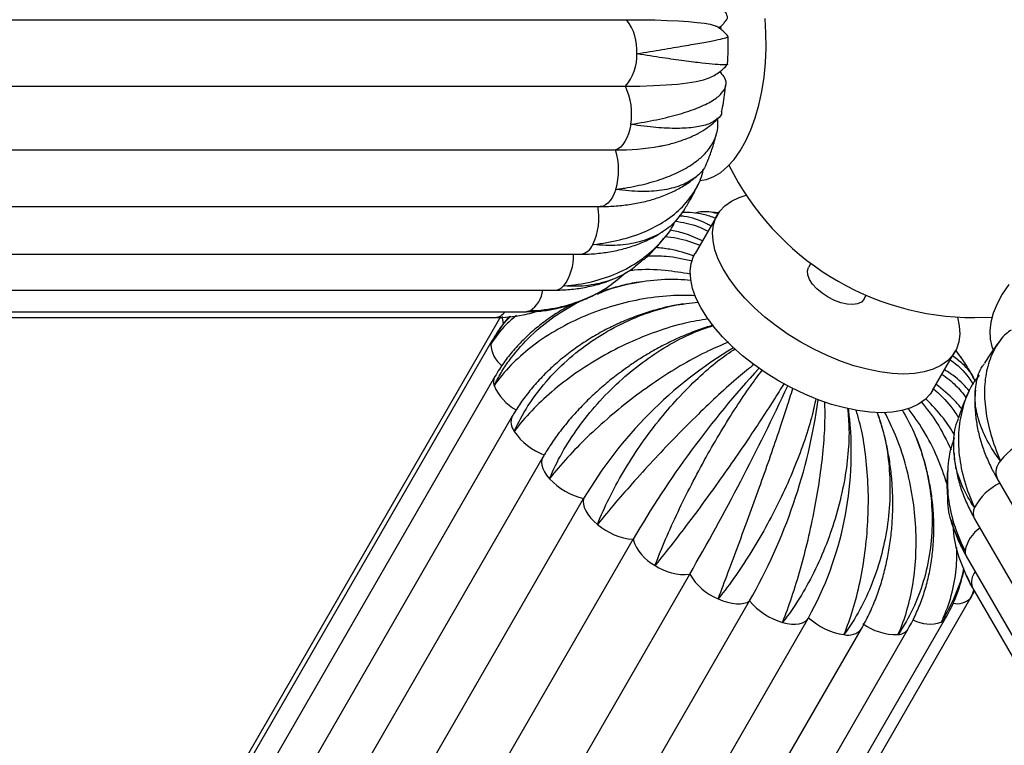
# Paper-space layout '_Inferior' of a CAD drawing. Header units: millimetres. Extents: x -353 to 353, y -312 to 312.
# Tile 3 of 9: x -209 to 6, y -154 to 5. Entities that reach past the tile are written whole.
import ezdxf

# ---------------------------------------------------------------- set-up
doc = ezdxf.new("R2010")
doc.units = ezdxf.units.MM

psp = doc.layouts.new('_Inferior')

# ---------------------------------------------------------------- linework, layer by layer
at = {"color": 7, "linetype": 'Continuous', "lineweight": 25}
for p, q in [((-266.67, 5.19), (-76.15, 5.19)), ((-55.46, 3.08), (-55.5, 3.72)), ((-55.4, -6.48), (-55.76, -6.06)), ((-266.95, -9.37), (-76.42, -9.37)), ((-269.1, -23.28), (-78.57, -23.28)), ((-61.23, -29.38), (-60.78, -29.02)), ((-272.44, -35.68), (-81.91, -35.68)), ((-56.29, -37.5), (-61.17, -45.95)), ((-55.84, -37.1), (-58.63, -36.86)), ((-276.77, -46.13), (-86.25, -46.13)), ((-35.86, -48.11), (-36.37, -49)), ((-79.51, -51.71), (-78.68, -51.37)), ((-282.31, -53.98), (-91.78, -53.98)), ((-24.25, -56), (-23.73, -55.11)), ((-295.43, -59.96), (-104.91, -59.96)), ((-288.67, -58.7), (-98.15, -58.7)), ((-103.74, -59.85), (-198.36, -223.75)), ((0, -60), (3.78, -59.88)), ((-105.62, -65.11), (-200.89, -230.11)), ((-9.21, -75.95), (-4.33, -67.5)), ((-4.28, -67.08), (-3.1, -68.66)), ((-104.96, -72.89), (-200.23, -237.89)), ((-101.16, -81.57), (-196.42, -246.57)), ((-27.36, -82), (-27.63, -79.91)), ((-94.48, -90.55), (-189.74, -255.55)), ((4.88, -95.16), (100.15, -260.16)), ((-180.81, -264.61), (-85.55, -99.61)), ((-0.01, -104.02), (95.25, -269.02)), ((-169.98, -273.5), (-74.71, -108.5)), ((-1.83, -112.2), (93.43, -277.2)), ((-157.6, -281.14), (-62.33, -116.14)), ((-1.82, -116.44), (-1.35, -117.39)), ((-0.97, -118.15), (-0.46, -119.13)), ((-0.82, -121.25), (-0.05, -119.83)), ((-0.46, -119.13), (94.8, -284.13)), ((-144.51, -286.99), (-49.24, -121.99)), ((-96.09, -286.25), (-0.82, -121.25)), ((-131.68, -290.8), (-36.41, -125.8)), ((-101.62, -290.75), (-6.36, -125.75)), ((-36.41, -125.8), (-36.34, -125.66)), ((-120.04, -293.11), (-24.78, -128.11)), ((-109.79, -293.09), (-14.53, -128.09))]:
    psp.add_line(p, q, dxfattribs=at)
at = {"color": 8, "linetype": 'Continuous', "lineweight": 25}
for p, q in [((-0.46, -119.13), (-0.53, -119)), ((-0.95, -121.45), (-0.82, -121.25))]:
    psp.add_line(p, q, dxfattribs=at)
at = {"color": 7, "linetype": 'Continuous', "lineweight": 25, "flags": 128}
for points in [[(-76.15, 5.19), (-72.97, 5.17), (-70, 5.12), (-67.26, 5.04), (-64.78, 4.92), (-62.59, 4.78), (-60.69, 4.6), (-59.11, 4.4), (-57.87, 4.17), (-56.96, 3.91), (-56.59, 3.75)], [(-60.2, -29.99), (-58.69, -29.75), (-57.09, -29.16), (-55.54, -28.22), (-54.04, -26.96), (-52.62, -25.38), (-51.3, -23.5), (-50.08, -21.34), (-48.99, -18.94), (-48.03, -16.31), (-47.23, -13.5), (-46.57, -10.52), (-46.09, -7.42), (-45.77, -4.23), (-45.63, -1), (-45.66, 2.25), (-45.87, 5.47)], [(-76.42, -9.37), (-73.24, -9.34), (-70.27, -9.25), (-67.53, -9.1), (-65.04, -8.89), (-62.84, -8.63), (-60.93, -8.31), (-59.34, -7.94), (-58.09, -7.53), (-57.72, -7.37)], [(-75.26, -17.71), (-75.47, -18.77), (-75.75, -19.77), (-76.1, -20.67), (-76.51, -21.47), (-76.97, -22.14), (-77.47, -22.67), (-78.01, -23.06), (-78.57, -23.28)], [(-15.54, -72.34), (-18.08, -72.23), (-20.76, -71.89), (-23.55, -71.31), (-26.42, -70.52), (-29.34, -69.52), (-32.26, -68.32), (-35.17, -66.93), (-38.02, -65.37), (-40.77, -63.66), (-43.41, -61.82), (-45.89, -59.87), (-48.19, -57.84), (-50.28, -55.74), (-52.13, -53.61), (-53.73, -51.46), (-55.06, -49.32), (-56.09, -47.22), (-56.82, -45.19), (-57.24, -43.23), (-57.35, -41.39), (-57.14, -39.68), (-56.61, -38.12), (-55.78, -36.72), (-54.64, -35.51), (-53.23, -34.5), (-51.54, -33.71), (-49.97, -33.22)], [(-9.21, -75.95), (-9.73, -76.73), (-10.86, -77.94), (-12.28, -78.95), (-13.96, -79.75), (-15.9, -80.32), (-18.06, -80.68), (-20.42, -80.8), (-22.96, -80.68), (-25.64, -80.34), (-28.43, -79.77), (-31.3, -78.98), (-34.22, -77.97), (-37.14, -76.77), (-40.05, -75.38), (-42.9, -73.82), (-45.65, -72.12), (-48.29, -70.28), (-50.77, -68.33), (-53.07, -66.29), (-55.16, -64.2), (-57.01, -62.06), (-58.61, -59.91), (-59.94, -57.77), (-60.97, -55.68), (-61.7, -53.64), (-62.12, -51.69), (-62.23, -49.84), (-62.02, -48.13), (-61.49, -46.57), (-61.17, -45.95)], [(-24.25, -56), (-24.79, -56.59), (-25.61, -56.97), (-26.66, -57.13), (-27.9, -57.05), (-29.26, -56.75), (-30.67, -56.23), (-32.06, -55.53), (-33.37, -54.68), (-34.52, -53.71), (-35.46, -52.69), (-36.14, -51.65), (-36.53, -50.66), (-36.61, -49.76), (-36.37, -49)], [(7.47, -52.72), (6.04, -54.87), (4.89, -56.98), (4.04, -59.05), (3.5, -61.03), (3.28, -62.92), (3.37, -64.69), (3.77, -66.31), (4.07, -67.02)], [(-3.78, -59.88), (-3.38, -61.77), (-3.27, -63.61), (-3.49, -65.32), (-4.01, -66.88), (-4.85, -68.28), (-5.98, -69.49), (-7.4, -70.5), (-9.08, -71.29), (-11.02, -71.87), (-13.18, -72.22), (-15.54, -72.34)], [(-85.55, -99.61), (-85.65, -100.2), (-85.61, -100.85), (-85.42, -101.55), (-85.09, -102.28), (-84.62, -103.03), (-84.03, -103.79), (-83.32, -104.53), (-82.52, -105.25)], [(-56.11, -121.52), (-55.08, -121.94), (-54.06, -122.26), (-53.07, -122.48), (-52.13, -122.6), (-51.26, -122.6), (-50.48, -122.5), (-49.8, -122.3), (-49.24, -121.99)]]:
    psp.add_lwpolyline(points, dxfattribs=at)
at = {"color": 8, "linetype": 'Continuous', "lineweight": 25, "flags": 128}
for points in [[(-78.53, -31.94), (-78.87, -32.86), (-79.27, -33.68), (-79.72, -34.37), (-80.22, -34.93), (-80.75, -35.34), (-81.31, -35.59), (-81.88, -35.68), (-81.91, -35.68)], [(-97.26, -58.5), (-97.82, -58.67), (-98.15, -58.7)], [(-105.62, -65.11), (-105.73, -65.33), (-105.89, -65.89)], [(-94.48, -90.54), (-94.68, -91.03), (-94.76, -91.63), (-94.69, -92.29), (-94.48, -93), (-94.13, -93.74), (-93.64, -94.49), (-93.03, -95.24)], [(-42.01, -126.69), (-41.02, -126.93), (-40.07, -127.06), (-39.19, -127.09), (-38.39, -127), (-37.69, -126.81), (-37.11, -126.52), (-36.66, -126.14), (-36.41, -125.8)]]:
    psp.add_lwpolyline(points, dxfattribs=at)
at = {"color": 7, "linetype": 'Continuous', "lineweight": 25}
for centre, radius, start, end in [((-84.7, -1.4), 10.79, 355.372, 37.5779), ((-83.72, -2.84), 9.8, 318.175, 3.318), ((-88.75, -15.34), 13.7, 350.0427, 25.8554), ((-78, 28.93), 52.22, 269.3707, 279.974), ((-92.79, -27.69), 14.89, 343.3933, 17.2101), ((0, 0), 60, 206.3867, 270), ((-96.09, -38.12), 13.87, 334.9324, 10.4401), ((-4.35, -147.43), 94.23, 120.9098, 149.5019), ((109.44, -215.14), 212.8, 137.3915, 149.9266), ((-530.95, 154.23), 541.01, 330.0173, 334.9371), ((-156, -60.97), 122.96, 330.2493, 352.0528), ((-102.25, -89.33), 75.26, 331.1371, 5.5062), ((-89.4, -77.18), 13.71, 214.1936, 249.9867), ((17.03, -100.12), 14.38, 107.7555, 142.3858), ((-82.11, -85.12), 14.89, 222.8274, 256.6435), ((-73.53, -94.7), 13.86, 229.5898, 265.1155), ((-65.6, -105.72), 9.53, 196.9839, 242.9931), ((-63.59, -105.16), 11.05, 235.0125, 276.5428), ((-51.3, -109.68), 12.78, 210.3207, 247.8729), ((-37.96, -112.56), 14.7, 219.9025, 254.011), ((-26.51, -115.02), 14.49, 227.265, 261.7202), ((-17.17, -117.11), 12.23, 233.1527, 271.8685)]:
    psp.add_arc(centre, radius, start, end, dxfattribs=at)
at = {"color": 8, "linetype": 'Continuous', "lineweight": 25}
for centre, radius, start, end in [((-86.65, -42.82), 3.33, 276.8751, 339.3504), ((-98.59, -46.6), 10.82, 323.3249, 2.4563), ((-91.89, -51.42), 2.56, 272.3625, 320.3603), ((-100.7, -53.3), 6.24, 303.4767, 353.6873), ((-105.14, -57.1), 2.88, 274.5906, 326.0802), ((-99.7, -59.8), 3.68, 179.5942, 202.2479), ((-99.35, -65.43), 6.55, 184.0393, 230.9698), ((-102.75, -74.07), 2.51, 152.0486, 198.7734), ((-95.36, -70.87), 10.55, 202.2724, 242.0004), ((-98.19, -82.87), 3.25, 156.3041, 218.276), ((8.32, -93.85), 3.67, 136.8772, 200.8751), ((10.55, -106.97), 11.86, 115.1624, 152.8717), ((2.51, -102.79), 2.81, 154.0475, 206.0134), ((5.69, -112.61), 7.97, 124.6395, 168.3318), ((0.07, -111.12), 2.19, 176.8437, 209.5604), ((3.11, -117.91), 3.8, 142.0169, 196.6159), ((-3.8, -118.47), 4.12, 257.4839, 313.783), ((-9.8, -119.36), 7.68, 241.6992, 288.7198), ((-8.27, -124.62), 2.22, 294.891, 329.4594), ((-27.68, -125.7), 3.77, 255.9773, 320.2357), ((-16.84, -126.58), 2.76, 271.4435, 326.78)]:
    psp.add_arc(centre, radius, start, end, dxfattribs=at)
at = {"color": 7, "linetype": 'Continuous', "lineweight": 25}
for points, knots in [([(-54.66, 4.72), (-54.59, 4.78), (-54.02, 5.26), (-54.06, 6.19), (-54.86, 7.49), (-56.87, 8.78), (-59.93, 10.04), (-63.93, 11.22), (-68.84, 12.33), (-72.61, 13), (-74.63, 13.32), (-74.67, 13.33)], [0, 0, 0, 0, 0.021639, 0.1625, 0.299443, 0.44036, 0.577578, 0.718792, 0.856007, 0.997207, 1, 1, 1, 1]), ([(-55.96, 3.35), (-55.7, 3.56), (-55.24, 3.94), (-54.82, 4.47), (-54.63, 4.7)], [0, 0, 0, 0, 0.56494, 1, 1, 1, 1]), ([(-54.01, 1.58), (-54.22, 1.83), (-54.7, 2.41), (-55.55, 3.1), (-56.24, 3.57), (-56.59, 3.74), (-56.66, 3.78)], [0, 0, 0, 0, 0.256557, 0.583596, 0.912752, 1, 1, 1, 1]), ([(-73.94, -2.27), (-73.91, -2.26), (-71.96, -1.94), (-68.25, -1.33), (-63.47, -0.53), (-59.5, 0.17), (-56.52, 0.74), (-54.65, 1.17), (-53.84, 1.42), (-54, 1.49), (-54.03, 1.5)], [0, 0, 0, 0, 0.003214, 0.161115, 0.323598, 0.481502, 0.644003, 0.801589, 0.963748, 1, 1, 1, 1]), ([(-54.08, -4.52), (-54.02, -3.52), (-53.9, -1.51), (-53.94, 0.5), (-53.96, 1.5)], [0, 0, 0, 0, 0.5003824, 1, 1, 1, 1]), ([(-54.1, -4.56), (-54.09, -4.56), (-53.97, -4.66), (-54.77, -4.7), (-56.57, -4.63), (-59.56, -4.34), (-63.45, -3.86), (-68.23, -3.18), (-71.92, -2.6), (-73.91, -2.27), (-73.94, -2.27)], [0, 0, 0, 0, 0.010961, 0.172682, 0.339097, 0.501143, 0.66791, 0.829953, 0.996702, 1, 1, 1, 1]), ([(-57.82, -7.41), (-57.75, -7.38), (-57.29, -7.19), (-56.45, -6.7), (-55.33, -5.87), (-54.52, -5.15), (-54.16, -4.65), (-54.09, -4.56)], [0, 0, 0, 0, 0.05529, 0.375805, 0.666111, 0.94034, 1, 1, 1, 1]), ([(-75.26, -17.71), (-75.22, -17.7), (-73.24, -17.4), (-69.44, -16.71), (-64.52, -15.51), (-60.42, -14.12), (-57.32, -12.61), (-55.23, -10.97), (-54.32, -9.29), (-54.36, -7.79), (-55.16, -6.88), (-55.46, -6.53)], [0, 0, 0, 0, 0.002635, 0.132097, 0.265315, 0.394779, 0.528012, 0.657215, 0.790168, 0.919327, 1, 1, 1, 1]), ([(-55.37, -14.97), (-55.33, -14.81), (-54.99, -13.25), (-54.68, -11.25), (-54.5, -9.4), (-54.46, -9)], [0, 0, 0, 0, 0.079896, 0.801066, 1, 1, 1, 1]), ([(-55.38, -14.97), (-55.37, -14.99), (-55.31, -15.62), (-56.18, -16.57), (-58.04, -17.71), (-61.06, -18.42), (-64.93, -18.68), (-69.66, -18.48), (-73.28, -18.03), (-75.22, -17.72), (-75.26, -17.71)], [0, 0, 0, 0, 0.006524, 0.168971, 0.336132, 0.498906, 0.66642, 0.82919, 0.996687, 1, 1, 1, 1]), ([(-78.53, -31.94), (-78.31, -31.91), (-78.09, -31.88), (-77.65, -31.82), (-76.99, -31.72), (-76.35, -31.62), (-75.08, -31.39), (-74.26, -31.23), (-71.84, -30.69), (-70.32, -30.28), (-68.16, -29.56), (-67.46, -29.3), (-66.12, -28.77), (-65.48, -28.48), (-63.65, -27.6), (-62.55, -26.97), (-61.07, -25.94), (-60.61, -25.59), (-59.96, -25.03), (-59.76, -24.85), (-59.36, -24.47), (-59.17, -24.28), (-58.26, -23.31), (-57.67, -22.5), (-57, -21.24), (-56.81, -20.81), (-56.58, -20.15), (-56.51, -19.93), (-56.39, -19.49), (-56.34, -19.26), (-56.13, -18.13), (-56.11, -17.21), (-56.23, -16.28)], [0, 0, 0, 0, 0.015625, 0.015625, 0.03125, 0.0625, 0.0625, 0.125, 0.125, 0.25, 0.25, 0.3125, 0.3125, 0.375, 0.375, 0.5, 0.5, 0.5625, 0.5625, 0.59375, 0.59375, 0.625, 0.625, 0.75, 0.75, 0.8125, 0.8125, 0.84375, 0.84375, 0.875, 0.875, 1, 1, 1, 1]), ([(-69.05, -22.49), (-68.76, -22.44), (-67.45, -22.23), (-65.29, -21.66), (-62.7, -20.76), (-60.43, -19.69), (-58.51, -18.49), (-57.08, -17.38), (-56.36, -16.59), (-56.12, -16.33)], [0, 0, 0, 0, 0.056445, 0.248635, 0.44485, 0.617506, 0.777694, 0.926124, 1, 1, 1, 1]), ([(-58.3, -25.49), (-57.98, -24.62), (-57.27, -22.73), (-56.75, -20.76), (-56.47, -19.69)], [0, 0, 0, 0, 0.4575538, 1, 1, 1, 1]), ([(-58.39, -25.46), (-58.6, -26.06), (-59.16, -27.64), (-61.2, -29.57), (-64.31, -31.25), (-68.29, -32.23), (-73.01, -32.51), (-76.59, -32.22), (-78.49, -31.95), (-78.53, -31.94)], [0, 0, 0, 0, 0.111838, 0.290491, 0.464455, 0.643487, 0.817447, 0.996459, 1, 1, 1, 1]), ([(-83.53, -44), (-83.49, -44), (-81.43, -43.78), (-77.45, -43.08), (-72.14, -41.34), (-67.53, -38.89), (-63.79, -35.86), (-61.1, -32.24), (-59.65, -29.41), (-59.43, -27.71), (-59.4, -27.49)], [0, 0, 0, 0, 0.003253, 0.163058, 0.3275, 0.487308, 0.651769, 0.811255, 0.97537, 1, 1, 1, 1]), ([(-81.91, -35.68), (-81.31, -35.68), (-79.57, -35.66), (-76.77, -35.44), (-73.57, -34.96), (-70.51, -34.21), (-67.62, -33.21), (-64.95, -31.95), (-62.89, -30.74), (-61.81, -29.85), (-61.46, -29.56)], [0, 0, 0, 0, 0.0762806, 0.219467, 0.3634255, 0.507671, 0.6512935, 0.7931726, 0.9321139, 1, 1, 1, 1]), ([(-63.49, -36.32), (-63.05, -35.61), (-61.96, -33.84), (-61.05, -31.96), (-60.5, -30.83)], [0, 0, 0, 0, 0.400223, 1, 1, 1, 1]), ([(-63.49, -36.32), (-64.23, -37.37), (-65.75, -39.54), (-69.15, -41.93), (-73.27, -43.58), (-78.07, -44.33), (-81.62, -44.22), (-83.49, -44), (-83.53, -44)], [0, 0, 0, 0, 0.189301, 0.388076, 0.592641, 0.791411, 0.995954, 1, 1, 1, 1]), ([(-57.72, -39.97), (-58.01, -39.81), (-59.9, -38.73), (-62.26, -37.97), (-64.26, -37.78), (-64.62, -37.75)], [0, 0, 0, 0, 0.127037, 0.840262, 1, 1, 1, 1]), ([(-63.95, -36.9), (-62.42, -36.94), (-59.95, -37), (-57.6, -37.89), (-56.71, -38.23)], [0, 0, 0, 0, 0.621799, 1, 1, 1, 1]), ([(-55.99, -37.31), (-57.17, -37.04), (-58.96, -36.62), (-60.72, -37.01), (-61.32, -37.15)], [0, 0, 0, 0, 0.654169, 1, 1, 1, 1]), ([(-89.92, -53.06), (-89.87, -53.06), (-87.8, -52.91), (-83.72, -52.28), (-78.19, -50.44), (-73.21, -47.71), (-69.13, -44.16), (-66.52, -41.12), (-65.63, -39.18), (-65.47, -38.82)], [0, 0, 0, 0, 0.003841, 0.192527, 0.386689, 0.575379, 0.769563, 0.957873, 1, 1, 1, 1]), ([(-59.58, -43.2), (-60.91, -42.59), (-63.27, -41.51), (-65.68, -41.05), (-66.72, -40.85)], [0, 0, 0, 0, 0.562873, 1, 1, 1, 1]), ([(-65.52, -38.89), (-63.91, -39.16), (-61.45, -39.58), (-59.13, -40.67), (-58.34, -41.05)], [0, 0, 0, 0, 0.659859, 1, 1, 1, 1]), ([(-86.25, -46.13), (-85.61, -46.12), (-83.85, -46.1), (-81.03, -45.83), (-77.81, -45.24), (-74.74, -44.37), (-71.85, -43.21), (-69.68, -42.14), (-68.55, -41.36), (-68.25, -41.16)], [0, 0, 0, 0, 0.095864, 0.266966, 0.437599, 0.606993, 0.774763, 0.940631, 1, 1, 1, 1]), ([(-72.41, -47.33), (-72.02, -46.98), (-70.72, -45.79), (-69.27, -44.24), (-68.28, -43), (-68.05, -42.72)], [0, 0, 0, 0, 0.2481449, 0.8302481, 1, 1, 1, 1]), ([(-67.82, -42.27), (-66.91, -42.36), (-64.3, -42.62), (-61.77, -43.53), (-60.12, -44.13)], [0, 0, 0, 0, 0.347879, 1, 1, 1, 1]), ([(-61.29, -46.54), (-63.09, -45.96), (-65.9, -45.05), (-68.74, -44.77), (-69.77, -44.67)], [0, 0, 0, 0, 0.639747, 1, 1, 1, 1]), ([(-72.46, -47.28), (-73.36, -48.09), (-75.49, -50.02), (-79.58, -51.94), (-84.49, -53.14), (-88.03, -53.21), (-89.88, -53.06), (-89.92, -53.06)], [0, 0, 0, 0, 0.195927, 0.464727, 0.725913, 0.994683, 1, 1, 1, 1]), ([(-71.53, -46.51), (-70.18, -46.49), (-66.9, -46.44), (-63.66, -47.14), (-61.75, -47.56)], [0, 0, 0, 0, 0.408878, 1, 1, 1, 1]), ([(-62.24, -50.49), (-64.06, -50.19), (-68.12, -49.54), (-72.67, -49.39), (-75.25, -49.73), (-75.61, -49.78)], [0, 0, 0, 0, 0.411523, 0.917613, 1, 1, 1, 1]), ([(-97.26, -58.5), (-97.22, -58.5), (-95.13, -58.43), (-90.97, -57.92), (-85.21, -56.08), (-80.2, -53.51), (-77.53, -51.18), (-76.33, -50.14)], [0, 0, 0, 0, 0.005276, 0.264448, 0.531141, 0.790318, 1, 1, 1, 1]), ([(-82.51, -54.84), (-81.97, -54.6), (-79.36, -53.43), (-74.36, -52.29), (-68.02, -51.41), (-63.97, -51.66), (-62.09, -51.77)], [0, 0, 0, 0, 0.085005, 0.409616, 0.724963, 1, 1, 1, 1]), ([(-91.78, -53.98), (-91.13, -53.97), (-89.37, -53.94), (-86.53, -53.65), (-83.33, -52.99), (-81.07, -52.37), (-79.93, -51.89), (-79.77, -51.82)], [0, 0, 0, 0, 0.157019, 0.42519, 0.692329, 0.957962, 1, 1, 1, 1]), ([(-72.94, -52.17), (-73.45, -52.25), (-75.2, -52.5), (-78.12, -53.22), (-80.69, -53.95), (-82.01, -54.47), (-82.18, -54.54)], [0, 0, 0, 0, 0.162544, 0.551743, 0.94109, 1, 1, 1, 1]), ([(-61.09, -55.2), (-62.91, -55.16), (-66.93, -55.09), (-73.25, -55.94), (-79.83, -57.54), (-86.09, -59.87), (-91.96, -62.87), (-97.16, -66.4), (-101.64, -70.41), (-104.05, -73.32), (-105.1, -74.84), (-105.12, -74.87)], [0, 0, 0, 0, 0.106795, 0.235396, 0.360419, 0.48907, 0.614345, 0.743268, 0.86854, 0.99745, 1, 1, 1, 1]), ([(-87.19, -56.75), (-86.89, -56.64), (-85.44, -56.11), (-83.95, -55.41), (-82.8, -54.76), (-82.71, -54.7)], [0, 0, 0, 0, 0.194314, 0.935245, 1, 1, 1, 1]), ([(-105.12, -74.87), (-105.01, -74.64), (-104.89, -74.4), (-104.65, -73.94), (-104.52, -73.7), (-104.15, -73.01), (-103.89, -72.55), (-103.07, -71.2), (-102.49, -70.32), (-100.63, -67.74), (-99.23, -66.1), (-96.11, -62.99), (-94.44, -61.57), (-90.86, -58.97), (-88.97, -57.8), (-86.95, -56.75)], [0, 0, 0, 0, 0.03125, 0.03125, 0.0625, 0.0625, 0.125, 0.125, 0.25, 0.25, 0.5, 0.5, 0.75, 0.75, 1, 1, 1, 1]), ([(-87.45, -56.82), (-87.76, -56.97), (-89.18, -57.64), (-91.55, -59.08), (-94.51, -61.12), (-97.25, -63.39), (-99.77, -65.84), (-102.02, -68.46), (-103.73, -70.84), (-104.64, -72.35), (-104.96, -72.89)], [0, 0, 0, 0, 0.042161, 0.18879, 0.33532, 0.481666, 0.627724, 0.773379, 0.918508, 1, 1, 1, 1]), ([(-63.68, -56.99), (-64.25, -57.07), (-66.02, -57.34), (-68.98, -58.06), (-72.54, -59.12), (-76.04, -60.43), (-79.44, -61.96), (-82.74, -63.71), (-85.9, -65.67), (-88.91, -67.81), (-91.74, -70.14), (-94.36, -72.63), (-96.77, -75.27), (-98.89, -77.98), (-100.3, -80.11), (-101, -81.3), (-101.16, -81.57)], [0, 0, 0, 0, 0.036972, 0.115589, 0.1942, 0.272814, 0.351451, 0.430131, 0.508874, 0.587701, 0.66663, 0.745669, 0.824808, 0.904008, 0.978402, 1, 1, 1, 1]), ([(-100.74, -84.88), (-100.72, -84.85), (-99.87, -82.96), (-97.84, -79.23), (-93.94, -74.03), (-89.24, -69.24), (-83.94, -65.1), (-78.12, -61.63), (-72.04, -59.01), (-66.06, -57.23), (-62.25, -56.81), (-60.47, -56.61)], [0, 0, 0, 0, 0.00255, 0.127825, 0.256735, 0.382011, 0.510936, 0.63596, 0.764614, 0.889595, 1, 1, 1, 1]), ([(-98.15, -58.7), (-97.49, -58.69), (-95.73, -58.65), (-93.53, -58.45), (-92.03, -58.13), (-91.6, -58.04)], [0, 0, 0, 0, 0.300198, 0.801654, 1, 1, 1, 1]), ([(-87.19, -56.74), (-88.71, -57.27), (-91.93, -58.38), (-95.39, -58.57), (-97.22, -58.5), (-97.26, -58.5)], [0, 0, 0, 0, 0.469186, 0.989704, 1, 1, 1, 1]), ([(-100.27, -59.55), (-101.01, -60.17), (-103.25, -62.04), (-104.89, -64.31), (-105.87, -65.86), (-105.89, -65.89)], [0, 0, 0, 0, 0.3274546, 0.9869544, 1, 1, 1, 1]), ([(-105.89, -65.89), (-105.87, -65.86), (-104.87, -64.01), (-103.57, -61.78), (-101.79, -59.98), (-101.47, -59.65)], [0, 0, 0, 0, 0.016441, 0.824121, 1, 1, 1, 1]), ([(-101.74, -59.68), (-101.82, -59.76), (-102.67, -60.67), (-103.99, -62.47), (-105.1, -64.26), (-105.62, -65.11)], [0, 0, 0, 0, 0.053293, 0.552836, 1, 1, 1, 1]), ([(-105.06, -59.96), (-105.02, -59.96), (-102.92, -59.97), (-99.45, -59.76), (-96.19, -58.74), (-94.9, -58.34)], [0, 0, 0, 0, 0.0121216, 0.6076222, 1, 1, 1, 1]), ([(-58.33, -60.29), (-59.99, -60.56), (-63.67, -61.16), (-69.55, -62.96), (-75.76, -65.46), (-81.74, -68.55), (-87.43, -72.16), (-92.56, -76.13), (-97.08, -80.39), (-99.59, -83.34), (-100.71, -84.86), (-100.74, -84.88)], [0, 0, 0, 0, 0.105951, 0.234673, 0.359815, 0.488588, 0.613981, 0.743026, 0.868416, 0.997448, 1, 1, 1, 1]), ([(-93.03, -95.24), (-93.01, -95.21), (-92.23, -93.32), (-90.36, -89.52), (-86.83, -84.03), (-82.6, -78.76), (-77.87, -73.97), (-72.69, -69.69), (-67.33, -66.14), (-62.06, -63.38), (-58.72, -62.25), (-57.15, -61.73)], [0, 0, 0, 0, 0.002547, 0.127685, 0.256453, 0.381593, 0.510376, 0.635264, 0.763776, 0.88862, 1, 1, 1, 1]), ([(-57.19, -61.68), (-57.77, -61.84), (-59.44, -62.31), (-62.23, -63.35), (-65.52, -64.75), (-68.77, -66.38), (-71.96, -68.19), (-74.82, -70.01), (-76.57, -71.29), (-77.32, -71.84)], [0, 0, 0, 0, 0.0840734, 0.2442943, 0.4039942, 0.5632032, 0.7220134, 0.8805495, 1, 1, 1, 1]), ([(7.98, -62.73), (7.61, -62.99), (6.15, -64.01), (4.35, -66.64), (2.71, -70.52), (2.03, -75.12), (2.26, -80.15), (3.41, -85.58), (4.78, -89.36), (5.62, -91.31), (5.63, -91.34)], [0, 0, 0, 0, 0.052103, 0.207097, 0.366589, 0.521895, 0.681724, 0.837026, 0.996839, 1, 1, 1, 1]), ([(-53.89, -65.4), (-55.33, -65.99), (-58.49, -67.29), (-63.66, -70.07), (-69.19, -73.52), (-74.62, -77.41), (-79.9, -81.67), (-84.79, -86.12), (-89.24, -90.68), (-91.81, -93.7), (-93, -95.22), (-93.03, -95.24)], [0, 0, 0, 0, 0.107357, 0.235876, 0.360821, 0.489392, 0.614587, 0.74343, 0.868623, 0.997452, 1, 1, 1, 1]), ([(5.67, -64.92), (5.64, -64.96), (4.74, -66.06), (3.53, -67.74), (2.47, -69.45), (2.13, -70)], [0, 0, 0, 0, 0.023151, 0.688281, 1, 1, 1, 1]), ([(-82.52, -105.25), (-82.5, -105.21), (-81.77, -103.34), (-80.06, -99.5), (-76.95, -93.76), (-73.3, -88.05), (-69.29, -82.66), (-64.97, -77.61), (-60.57, -73.17), (-56.29, -69.44), (-53.64, -67.65), (-52.39, -66.8)], [0, 0, 0, 0, 0.002547, 0.127665, 0.256413, 0.381533, 0.510296, 0.635164, 0.763656, 0.88848, 1, 1, 1, 1]), ([(0.15, -74.01), (0.09, -73.86), (-0.47, -72.4), (-2.09, -70.42), (-4.07, -68.91), (-4.81, -68.34)], [0, 0, 0, 0, 0.066016, 0.647724, 1, 1, 1, 1]), ([(0.18, -74), (-0.31, -73.06), (-1.29, -71.22), (-2.45, -69.47), (-3.02, -68.61)], [0, 0, 0, 0, 0.5046, 1, 1, 1, 1]), ([(-48.23, -70.21), (-49.34, -71.11), (-51.79, -73.07), (-55.96, -76.81), (-60.55, -81.16), (-65.21, -85.84), (-69.9, -90.76), (-74.39, -95.69), (-78.65, -100.57), (-81.25, -103.69), (-82.49, -105.22), (-82.52, -105.25)], [0, 0, 0, 0, 0.107923, 0.236361, 0.361227, 0.489716, 0.614832, 0.743593, 0.868706, 0.997453, 1, 1, 1, 1]), ([(-5.36, -69.28), (-5.35, -69.29), (-3.72, -70.32), (-1.99, -72.07), (-0.68, -74.04), (-0.38, -74.5)], [0, 0, 0, 0, 0.006362, 0.770157, 1, 1, 1, 1]), ([(5.63, -91.34), (5.61, -91.31), (4.5, -89.85), (2.57, -86.85), (0.73, -82.45), (-0.09, -78.14), (0.26, -74.19), (1.06, -71.44), (2.02, -70.24), (2.18, -70.03)], [0, 0, 0, 0, 0.003855, 0.193257, 0.388155, 0.57756, 0.77248, 0.961504, 1, 1, 1, 1]), ([(-77.32, -71.84), (-77.56, -72.02), (-78.81, -72.91), (-80.96, -74.67), (-83.71, -77.12), (-86.3, -79.7), (-88.72, -82.38), (-90.95, -85.16), (-92.88, -87.89), (-93.97, -89.7), (-94.48, -90.55)], [0, 0, 0, 0, 0.034357, 0.174088, 0.313939, 0.454035, 0.594515, 0.735514, 0.877157, 1, 1, 1, 1]), ([(-69.93, -114.21), (-69.91, -114.17), (-69.21, -112.33), (-67.65, -108.48), (-64.97, -102.55), (-61.97, -96.48), (-58.79, -90.57), (-55.49, -84.85), (-52.22, -79.61), (-49.14, -75.03), (-47.33, -72.62), (-46.48, -71.49)], [0, 0, 0, 0, 0.002549, 0.12775, 0.256585, 0.381788, 0.510638, 0.635589, 0.764168, 0.889076, 1, 1, 1, 1]), ([(-7.15, -72.39), (-6.12, -73.16), (-4.1, -74.67), (-2.59, -76.59), (-1.85, -77.52)], [0, 0, 0, 0, 0.514082, 1, 1, 1, 1]), ([(-1.1, -76.07), (-2.07, -75.01), (-3.65, -73.29), (-5.77, -71.94), (-6.59, -71.42)], [0, 0, 0, 0, 0.613601, 1, 1, 1, 1]), ([(1, -72.57), (0.47, -73.26), (-1.11, -75.32), (-2.65, -79.37), (-3.65, -84.56), (-3.54, -90.06), (-2.39, -95.76), (-0.94, -99.59), (-0.03, -101.53), (-0.01, -101.56)], [0, 0, 0, 0, 0.0928975, 0.2753609, 0.4530347, 0.6358839, 0.8135538, 0.9963834, 1, 1, 1, 1]), ([(-41.71, -74.41), (-42.43, -75.57), (-44.01, -78.12), (-46.98, -82.71), (-50.44, -87.88), (-54.16, -93.27), (-58.1, -98.79), (-62.07, -104.19), (-66.05, -109.4), (-68.63, -112.63), (-69.9, -114.18), (-69.93, -114.21)], [0, 0, 0, 0, 0.107748, 0.236211, 0.361101, 0.489616, 0.614756, 0.743542, 0.868681, 0.997453, 1, 1, 1, 1]), ([(-2.84, -79.97), (-3.36, -79.32), (-4.95, -77.36), (-7.03, -75.71), (-8.44, -74.61)], [0, 0, 0, 0, 0.328457, 1, 1, 1, 1]), ([(-56.11, -121.52), (-56.1, -121.49), (-55.42, -119.68), (-53.97, -115.86), (-51.72, -109.81), (-49.38, -103.48), (-47.09, -97.16), (-44.87, -90.9), (-42.85, -85.02), (-41.1, -79.76), (-40.21, -76.86), (-39.79, -75.51)], [0, 0, 0, 0, 0.002552, 0.127939, 0.256964, 0.382352, 0.511392, 0.636528, 0.765296, 0.890388, 1, 1, 1, 1]), ([(-8.98, -75.55), (-7.64, -76.8), (-5.58, -78.74), (-4.07, -81.06), (-3.53, -81.87)], [0, 0, 0, 0, 0.649164, 1, 1, 1, 1]), ([(-1.26, -76.2), (-1.66, -77.06), (-2.56, -78.98), (-3.24, -81), (-3.62, -82.12)], [0, 0, 0, 0, 0.4459524, 1, 1, 1, 1]), ([(0.16, -75.89), (0.1, -76.63), (-0.04, -78.32), (0.11, -81.01), (0.52, -83.94), (1.25, -86.91), (2.28, -89.88), (3.49, -92.65), (4.45, -94.39), (4.88, -95.16)], [0, 0, 0, 0, 0.115544, 0.263476, 0.413425, 0.565464, 0.719451, 0.875066, 1, 1, 1, 1]), ([(-34.75, -77.73), (-35.04, -79.09), (-35.68, -82.1), (-37.34, -87.36), (-39.55, -93.21), (-42.22, -99.2), (-45.3, -105.23), (-48.67, -111.04), (-52.28, -116.55), (-54.8, -119.9), (-56.09, -121.49), (-56.11, -121.52)], [0, 0, 0, 0, 0.1068424, 0.2354359, 0.3604526, 0.4890973, 0.6143653, 0.743282, 0.8685472, 0.9974502, 1, 1, 1, 1]), ([(-42.01, -126.69), (-42, -126.66), (-41.31, -124.9), (-39.96, -121.13), (-38.09, -115.05), (-36.4, -108.56), (-34.98, -101.98), (-33.86, -95.36), (-33.1, -89.04), (-32.69, -83.25), (-32.74, -79.97), (-32.76, -78.43)], [0, 0, 0, 0, 0.002549, 0.127754, 0.256593, 0.381801, 0.510655, 0.635611, 0.764193, 0.889105, 1, 1, 1, 1]), ([(-11.68, -78.41), (-10.5, -79.89), (-7.93, -83.14), (-6.13, -86.91), (-5.15, -88.95)], [0, 0, 0, 0, 0.456118, 1, 1, 1, 1]), ([(-4.31, -85.76), (-5.12, -84.49), (-6.94, -81.63), (-9.36, -79.14), (-10.7, -77.76)], [0, 0, 0, 0, 0.4442932, 1, 1, 1, 1]), ([(-27.79, -79.89), (-27.66, -81.39), (-27.37, -84.72), (-27.69, -90.45), (-28.63, -96.79), (-30.2, -103.21), (-32.38, -109.64), (-35.09, -115.77), (-38.29, -121.54), (-40.7, -125.01), (-41.99, -126.66), (-42.01, -126.69)], [0, 0, 0, 0, 0.106386, 0.235045, 0.360126, 0.488836, 0.614168, 0.743151, 0.86848, 0.997449, 1, 1, 1, 1]), ([(-28.59, -129.36), (-28.58, -129.32), (-27.87, -127.62), (-26.56, -123.93), (-25.01, -117.9), (-23.91, -111.39), (-23.3, -104.71), (-23.19, -97.93), (-23.63, -91.38), (-24.5, -85.32), (-25.46, -81.84), (-25.92, -80.19)], [0, 0, 0, 0, 0.002547, 0.12767, 0.256424, 0.38155, 0.510319, 0.635192, 0.76369, 0.88852, 1, 1, 1, 1]), ([(-21.28, -80.95), (-20.77, -82.46), (-19.62, -85.88), (-18.7, -91.78), (-18.41, -98.37), (-18.92, -105.04), (-20.22, -111.71), (-22.27, -118.06), (-25.03, -124.03), (-27.31, -127.62), (-28.57, -129.32), (-28.59, -129.36)], [0, 0, 0, 0, 0.10221, 0.23147, 0.357135, 0.486447, 0.612365, 0.74195, 0.867865, 0.997437, 1, 1, 1, 1]), ([(-24.78, -128.11), (-24.48, -127.56), (-23.62, -126.03), (-22.36, -123.36), (-21.08, -120.08), (-20, -116.66), (-19.15, -113.12), (-18.5, -109.5), (-18.08, -105.82), (-17.89, -102.1), (-17.91, -98.38), (-18.16, -94.66), (-18.63, -90.99), (-19.32, -87.38), (-20.17, -84), (-20.9, -81.91), (-21.23, -80.94)], [0, 0, 0, 0, 0.041238, 0.115868, 0.190486, 0.265088, 0.339626, 0.414088, 0.488485, 0.562846, 0.637205, 0.711604, 0.786073, 0.860655, 0.935388, 1, 1, 1, 1]), ([(-16.77, -129.34), (-16.75, -129.31), (-16, -127.65), (-14.69, -124.07), (-13.38, -118.17), (-12.75, -111.76), (-12.82, -105.16), (-13.61, -98.42), (-15.09, -91.89), (-17.1, -85.84), (-18.87, -82.33), (-19.71, -80.67)], [0, 0, 0, 0, 0.0025474, 0.1276951, 0.2564743, 0.3816238, 0.5104177, 0.6353156, 0.7638383, 0.8886927, 1, 1, 1, 1]), ([(-15.87, -80.18), (-14.98, -81.77), (-13.02, -85.25), (-10.96, -91.24), (-9.59, -97.84), (-9.15, -104.56), (-9.65, -111.3), (-11.07, -117.76), (-13.4, -123.85), (-15.53, -127.55), (-16.74, -129.3), (-16.77, -129.34)], [0, 0, 0, 0, 0.10776, 0.236221, 0.361109, 0.489622, 0.614761, 0.743546, 0.868682, 0.997453, 1, 1, 1, 1]), ([(-6.05, -96.43), (-6.72, -94.45), (-8.09, -90.38), (-10.98, -84.76), (-13.39, -81.42), (-14.51, -79.86)], [0, 0, 0, 0, 0.336384, 0.689055, 1, 1, 1, 1]), ([(-0.01, -101.56), (-0.03, -101.53), (-1.08, -100.06), (-2.83, -96.98), (-4.38, -92.26), (-4.71, -87.49), (-4.4, -84.08), (-3.66, -82.37), (-3.56, -82.14)], [0, 0, 0, 0, 0.0048032, 0.2407728, 0.4835896, 0.7195626, 0.9624072, 1, 1, 1, 1]), ([(-14.53, -128.09), (-14.22, -127.53), (-13.36, -125.99), (-12.15, -123.32), (-10.98, -120.08), (-10.06, -116.69), (-9.4, -113.19), (-9.01, -109.6), (-8.88, -105.95), (-9.02, -102.27), (-9.42, -98.58), (-10.09, -94.91), (-11.02, -91.29), (-11.9, -88.49), (-12.55, -86.94), (-12.72, -86.54)], [0, 0, 0, 0, 0.047933, 0.130838, 0.213977, 0.297456, 0.381194, 0.46512, 0.549176, 0.633318, 0.717518, 0.801759, 0.886038, 0.970358, 1, 1, 1, 1]), ([(-4.39, -86.27), (-4.58, -86.75), (-5.49, -88.99), (-6.04, -93.41), (-5.98, -99.27), (-4.69, -105.2), (-3.12, -109.05), (-2.13, -110.96), (-2.11, -111)], [0, 0, 0, 0, 0.0617919, 0.2918306, 0.5285699, 0.7586035, 0.9953176, 1, 1, 1, 1]), ([(-4.51, -89.59), (-4.5, -89.88), (-4.45, -91.21), (-4.04, -93.57), (-3.29, -96.64), (-2.2, -99.66), (-1.07, -102.12), (-0.27, -103.55), (-0.01, -104.02)], [0, 0, 0, 0, 0.0588, 0.266518, 0.475135, 0.684886, 0.895902, 1, 1, 1, 1]), ([(-5.84, -92.76), (-5.86, -92.91), (-6.03, -94.25), (-6.1, -96.16), (-6.04, -97.9), (-6.02, -98.44)], [0, 0, 0, 0, 0.078172, 0.716989, 1, 1, 1, 1]), ([(-2.11, -111), (-2.13, -110.97), (-3.1, -109.47), (-4.67, -106.28), (-5.91, -102.04), (-5.91, -99.35), (-5.91, -98.44)], [0, 0, 0, 0, 0.007889, 0.395474, 0.794305, 1, 1, 1, 1]), ([(-5.15, -104.22), (-5.02, -104.69), (-4.62, -106.23), (-3.65, -108.67), (-2.61, -110.83), (-1.96, -111.97), (-1.83, -112.2)], [0, 0, 0, 0, 0.1708107, 0.5494809, 0.9097561, 1, 1, 1, 1]), ([(-4.71, -105.76), (-4.69, -106.24), (-4.59, -108.76), (-3.28, -113.24), (-1.62, -117.09), (-0.55, -118.96), (-0.53, -119)], [0, 0, 0, 0, 0.103307, 0.540847, 0.991094, 1, 1, 1, 1]), ([(-7.34, -126.64), (-7.32, -126.61), (-6.52, -125.01), (-5.18, -121.54), (-3.98, -116.05), (-3.9, -112.14), (-3.87, -110.32)], [0, 0, 0, 0, 0.006915, 0.346607, 0.696155, 1, 1, 1, 1]), ([(-2.44, -114.77), (-2.45, -114.81), (-2.74, -116.95), (-4.29, -121), (-6.15, -124.8), (-7.31, -126.61), (-7.34, -126.64)], [0, 0, 0, 0, 0.0084058, 0.4922527, 0.9901511, 1, 1, 1, 1]), ([(-6.36, -125.75), (-6.04, -125.18), (-5.18, -123.64), (-4.02, -120.99), (-2.97, -118), (-2.51, -115.99), (-2.3, -115.08)], [0, 0, 0, 0, 0.173926, 0.4658973, 0.7584546, 1, 1, 1, 1]), ([(-0.53, -119), (-0.55, -118.97), (-0.85, -118.45), (-1.07, -117.88), (-1.28, -117.35)], [0, 0, 0, 0, 0.059189, 1, 1, 1, 1]), ([(-0.95, -121.45), (-0.93, -121.41), (-0.61, -120.85), (-0.38, -120.23), (-0.16, -119.64)], [0, 0, 0, 0, 0.054818, 1, 1, 1, 1]), ([(-0.13, -119.71), (-0.36, -120.26), (-0.6, -120.86), (-0.93, -121.41), (-0.95, -121.45)], [0, 0, 0, 0, 0.9348897, 1, 1, 1, 1])]:
    psp.add_open_spline(points, degree=3, knots=knots, dxfattribs=at)

doc.saveas('drawing.dxf')
